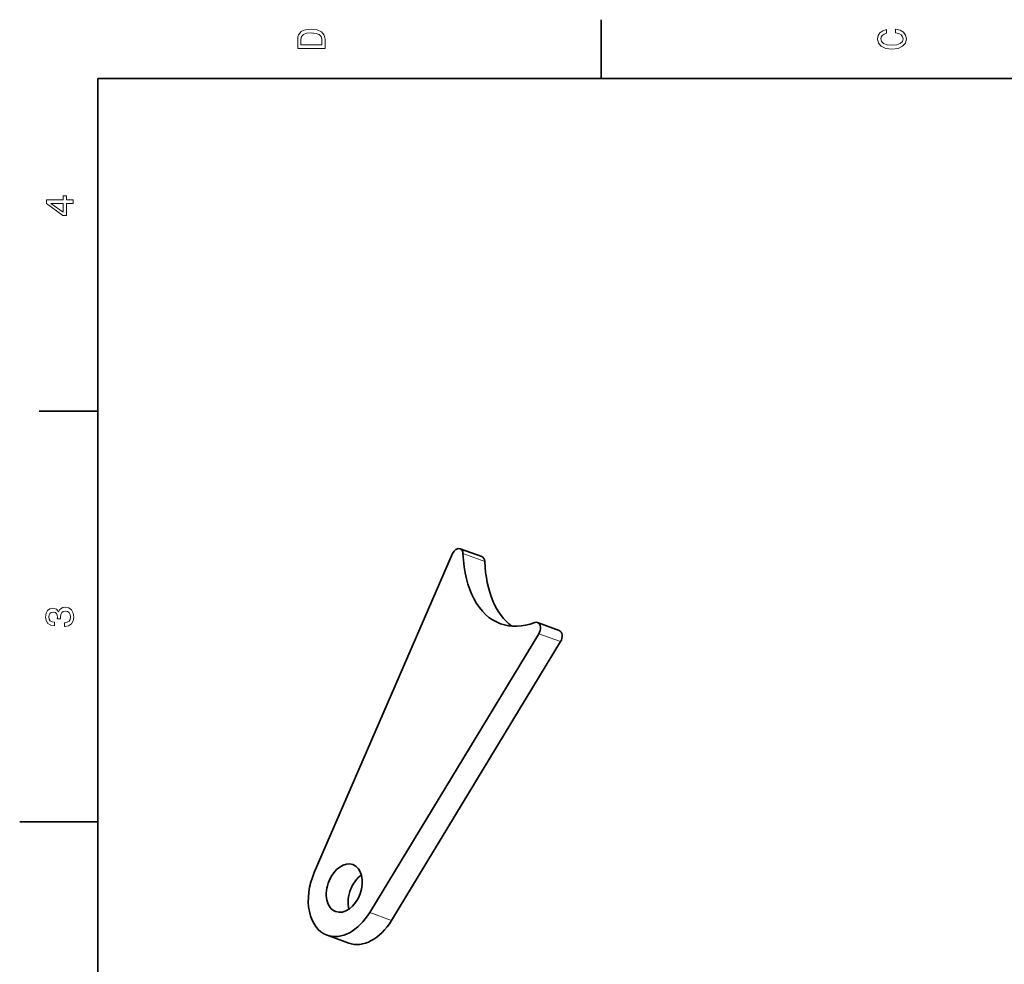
# Model space of a CAD drawing. Extents: x 0 to 297, y 0 to 210.
# Tile 4 of 9: x 0 to 126, y 87 to 208. Entities that reach past the tile are written whole.
import ezdxf

# ---------------------------------------------------------------- set-up
doc = ezdxf.new("R2010")
doc.units = 0

msp = doc.modelspace()

# ---------------------------------------------------------------- linework, layer by layer
at = {"color": 7, "lineweight": 35, "ltscale": 0.1875}
for p, q in [((74.300003, 200), (74.300003, 207.5)), ((10, 157.5), (2.5, 157.5))]:
    msp.add_line(p, q, dxfattribs=at)
at = {"color": 7, "lineweight": 35}
for p, q in [((287, 200), (10, 200)), ((10, 200), (10, 10)), ((55.338676, 139.281464), (37.651985, 98.530586)), ((44.742893, 93.426781), (66.346954, 129.046005)), ((47.524323, 92.408813), (69.128387, 128.02803))]:
    msp.add_line(p, q, dxfattribs=at)
at = {"color": 7, "lineweight": 35, "ltscale": 0.074046}
msp.add_line((56.281193, 139.908722), (59.062626, 138.890762), dxfattribs=at)
at = {"color": 7, "lineweight": 13, "ltscale": 0.074047}
for p, q in [((56.654938, 139.270615), (59.436371, 138.25264)), ((66.346954, 129.046005), (69.128387, 128.02803))]:
    msp.add_line(p, q, dxfattribs=at)
at = {"color": 7, "lineweight": 35, "ltscale": 0.074047}
for p, q in [((66.181519, 130.470734), (68.962952, 129.452759)), ((39.284824, 90.52478), (42.066257, 89.506813))]:
    msp.add_line(p, q, dxfattribs=at)
at = {"color": 7, "lineweight": 35, "ltscale": 0.25}
msp.add_line((10, 105), (0, 105), dxfattribs=at)
at = {"color": 7, "lineweight": 13, "ltscale": 0.074046}
msp.add_line((47.524323, 92.408813), (44.742893, 93.426781), dxfattribs=at)
at = {"color": 7, "lineweight": 13}
for points in [[(35.533215, 204.994965), (35.533215, 203.829971), (39.033215, 203.829971), (39.033215, 204.994965), (38.922264, 205.544678), (38.584366, 205.953171), (38.034657, 206.205338), (37.283215, 206.296112), (36.516644, 206.215424), (36.21405, 206.114563), (35.971977, 205.973343), (35.644165, 205.56485), (35.563473, 205.297562)], [(35.951801, 204.959656), (36.027451, 205.342941), (36.259438, 205.605194), (36.672985, 205.761536), (37.283215, 205.811966), (37.873272, 205.756485), (38.286816, 205.600143), (38.533936, 205.332855), (38.614628, 204.959656), (38.614628, 204.298996), (35.951801, 204.298996)], [(111.93206, 205.817017), (112.35569, 205.716141), (112.658287, 205.549713), (112.844887, 205.317734), (112.905403, 205.045395), (112.814629, 204.71759), (112.54229, 204.460388), (112.098488, 204.28891), (111.483215, 204.233429), (110.872986, 204.28891), (110.424141, 204.455338), (110.151802, 204.71254), (110.055984, 205.045395), (110.106415, 205.287476), (110.247627, 205.494247), (110.474571, 205.655624), (110.787247, 205.766571), (110.787247, 206.245682), (110.308144, 206.094391), (109.94503, 205.832138), (109.718086, 205.474075), (109.637398, 205.045395), (109.763474, 204.510818), (110.116501, 204.10231), (110.696472, 203.840057), (111.483215, 203.749283), (112.269958, 203.840057), (112.84993, 204.10231), (113.208, 204.510818), (113.329041, 205.045395), (113.233215, 205.51442), (112.965927, 205.892654), (112.527161, 206.159943), (111.93206, 206.301163)], [(6.833213, 184.02739), (6.833213, 184.481277), (5.965778, 184.481277), (5.965778, 184.98056), (5.56232, 184.98056), (5.56232, 184.481277), (3.408862, 184.481277), (3.408862, 184.022339), (5.521974, 182.489197), (5.965778, 182.489197), (5.965778, 184.02739)], [(5.56232, 182.912827), (3.993876, 184.02739), (5.56232, 184.02739)], [(5.73379, 129.979111), (5.769093, 129.979111), (6.253242, 130.059799), (6.616354, 130.296829), (6.848343, 130.670029), (6.934078, 131.164276), (6.848343, 131.688766), (6.626441, 132.082138), (6.273415, 132.334305), (5.819525, 132.425079), (5.521974, 132.384735), (5.279899, 132.273788), (5.0933, 132.092224), (4.957133, 131.850143), (4.684798, 132.177963), (4.251081, 132.293961), (3.857709, 132.218307), (3.560158, 132.00145), (3.373559, 131.648422), (3.307997, 131.164276), (3.388689, 130.710388), (3.610591, 130.362396), (3.963617, 130.135452), (4.432637, 130.059799), (4.46794, 130.059799), (4.46794, 130.508652), (4.145173, 130.548996), (3.913184, 130.680115), (3.771974, 130.891937), (3.721542, 131.189484), (3.761888, 131.451736), (3.867795, 131.643372), (4.039265, 131.759369), (4.271254, 131.804764), (4.518372, 131.759369), (4.684798, 131.638336), (4.785663, 131.426514), (4.815922, 131.139053), (4.810879, 130.942368), (5.209294, 130.942368), (5.199208, 131.189484), (5.244596, 131.507217), (5.365634, 131.744247), (5.56232, 131.885452), (5.819525, 131.935883), (6.112032, 131.880417), (6.328891, 131.734161), (6.465058, 131.502167), (6.510447, 131.194534), (6.460014, 130.876801), (6.308718, 130.644821), (6.066643, 130.498566), (5.73379, 130.443085)]]:
    msp.add_lwpolyline(points, close=True, dxfattribs=at)
at = {"color": 7, "lineweight": 35}
for centre, major_axis, ratio, start_param, end_param in [((55.937523, 138.969635), (-0.343693, -0.939079), 0.672095, 3.1416295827, 4.6252599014), ((55.937523, 138.969635), (-0.343693, -0.939079), 0.672095, 2.1284627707, 3.1416295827), ((67.153839, 145.987885), (-5.695007, -15.669601), 0.564498, 5.3481167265, 6.2819151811), ((58.718956, 137.95166), (-0.343693, -0.939079), 0.672095, 2.1284627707, 3.1416295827), ((69.931686, 144.965042), (-5.690807, -15.664963), 0.564565, 5.347861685, 6.1237361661), ((67.155487, 146.001709), (-5.695389, -15.683891), 0.564238, 6.2817728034, 6.7281213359), ((65.837852, 129.531647), (-0.343693, -0.939079), 0.672095, 3.1416323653, 3.6603304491), ((65.837852, 129.531647), (-0.343693, -0.939079), 0.672095, 1.285881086, 3.1416323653), ((68.619278, 128.513672), (-0.343693, -0.939079), 0.672095, 1.285881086, 3.1416323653), ((41.484627, 96.534843), (-1.099815, -3.005066), 0.672095, 3.1415798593, 4.6486449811), ((41.484627, 96.534843), (-1.099815, -3.005066), 0.672095, 6.2831725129, 9.4247651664), ((41.484627, 96.534843), (-2.199627, -6.010132), 0.672095, 4.6252599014, 6.2831422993), ((44.26606, 95.516876), (-1.099815, -3.005066), 0.672095, 3.9010008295, 4.6486449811), ((41.484627, 96.534843), (-1.099815, -3.005066), 0.672095, 4.6486449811, 6.2831725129), ((44.26606, 95.516876), (-1.099815, -3.005066), 0.672095, 4.6486449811, 5.5240208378), ((41.484627, 96.534843), (-2.199627, -6.010132), 0.672095, 6.2831422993, 7.5690663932), ((44.26606, 95.516876), (-2.199627, -6.010132), 0.672095, 6.2831422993, 7.5690663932)]:
    msp.add_ellipse(centre, major_axis=major_axis, ratio=ratio, start_param=start_param, end_param=end_param, dxfattribs=at)

doc.saveas('drawing.dxf')
